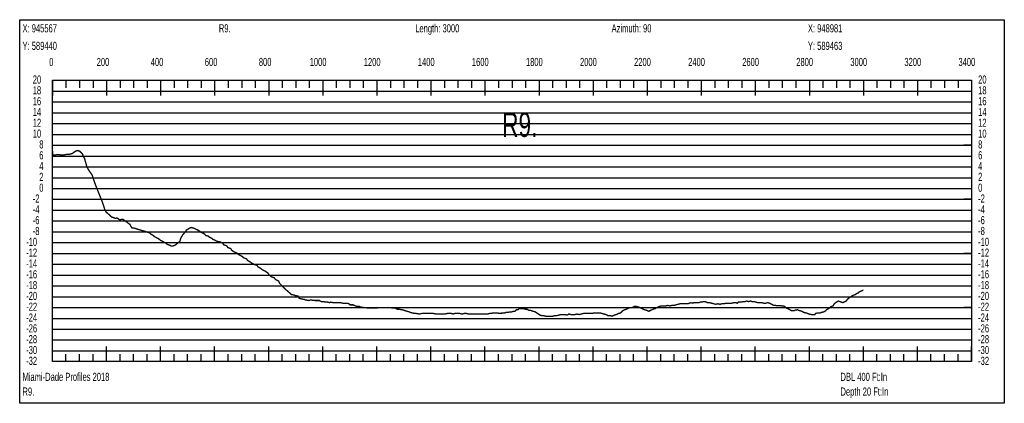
# Model space of a CAD drawing. Header units: inches. Extents: x 471865 to 538526, y 1054316 to 1102451.
# Tile 46 of 114: x 475961 to 479604, y 1089861 to 1091279. Entities that reach past the tile are written whole.
import ezdxf

# ---------------------------------------------------------------- set-up
doc = ezdxf.new("R2010")
doc.units = ezdxf.units.IN
doc.header["$MEASUREMENT"] = 0
for name, color, linetype in [('LABELS', 7, 'Continuous'), ('X_Gr1', 7, 'Continuous'), ('XSECTION', 7, 'Continuous')]:
    doc.layers.add(name, color=color, linetype=linetype)
doc.styles.get("Standard").update_dxf_attribs({"font": 'arial.ttf'})

msp = doc.modelspace()

# ---------------------------------------------------------------- linework, layer by layer
at = {"layer": 'X_Gr1', "color": 6, "linetype": 'Continuous', "lineweight": 18, "true_color": 0xff00ff, "transparency": 33554687, "const_width": 5}
msp.add_lwpolyline([(476082.6, 1090796.1), (476082.6, 1090796.1), (476083.7, 1090780.2), (476088.8, 1090778.8), (476097.8, 1090780.1), (476107.1, 1090780.7), (476116.4, 1090778.5), (476126.6, 1090779.8), (476135.7, 1090781.6), (476145.4, 1090781.9), (476155.3, 1090784.3), (476164.4, 1090790.7), (476174.1, 1090795.7), (476182.5, 1090793.9), (476192.3, 1090784.7), (476201.6, 1090765.5), (476210.2, 1090734.8), (476219.4, 1090719.1), (476229.3, 1090705.6), (476238, 1090678.9), (476246.6, 1090656.3), (476258.3, 1090627.5), (476267.8, 1090603.8), (476275.4, 1090579.9), (476280.5, 1090569.1), (476287.6, 1090562.7), (476292.5, 1090558.2), (476297.5, 1090553.2), (476303.9, 1090548.8), (476309.3, 1090547.8), (476314.8, 1090545.1), (476320.9, 1090546), (476325.7, 1090543.7), (476331.4, 1090539.2), (476337.4, 1090541.1), (476343.5, 1090541.4), (476350.2, 1090536.5), (476356.5, 1090531.9), (476362.9, 1090527.2), (476369.2, 1090522.6), (476374.2, 1090513.3), (476377.2, 1090509.3), (476383.6, 1090509.3), (476390.2, 1090507.3), (476396.5, 1090505.3), (476402.8, 1090503.3), (476409.4, 1090501.3), (476416.3, 1090499.3), (476423.5, 1090497.3), (476441.8, 1090491.3), (476445.6, 1090487.3), (476453.3, 1090483.3), (476460.6, 1090477.3), (476467.9, 1090473.3), (476475.4, 1090469.3), (476483, 1090463.3), (476490.6, 1090459.3), (476502.1, 1090453.3), (476506.1, 1090449.3), (476517.5, 1090445.3), (476521.1, 1090443.3), (476528.4, 1090443.3), (476535.7, 1090445.3), (476543, 1090451.3), (476553.6, 1090459.3), (476557.1, 1090471.3), (476564, 1090483.3), (476574.5, 1090495.3), (476578, 1090501.3), (476587.5, 1090507.3), (476590.3, 1090509.3), (476595.9, 1090511.3), (476602.7, 1090509.3), (476604.9, 1090509.3), (476621, 1090501.3), (476626.9, 1090497.3), (476632.7, 1090493.3), (476641.7, 1090489.3), (476644.6, 1090487.3), (476650.3, 1090481.3), (476659.6, 1090479.3), (476662.8, 1090475.3), (476672.5, 1090471.3), (476675.6, 1090467.3), (476681.8, 1090465.3), (476688.2, 1090461.3), (476695.1, 1090459.3), (476705.3, 1090457.3), (476712.2, 1090453.3), (476716, 1090447.3), (476727.4, 1090443.3), (476731, 1090437.3), (476742, 1090433.3), (476745.9, 1090427.3), (476753.6, 1090421.3), (476764.3, 1090417.3), (476767.9, 1090413.3), (476779, 1090407.3), (476785.7, 1090403.3), (476789.4, 1090399.3), (476800.7, 1090395.3), (476804.4, 1090389.3), (476811.9, 1090385.3), (476819.8, 1090379.3), (476827.7, 1090375.3), (476839.4, 1090371.3), (476843.4, 1090365.3), (476851.2, 1090361.3), (476858.9, 1090355.3), (476866.9, 1090351.3), (476879.2, 1090343.3), (476883.3, 1090337.3), (476891.4, 1090329.3), (476903.2, 1090325.3), (476907.3, 1090319.3), (476919.2, 1090313.3), (476922.7, 1090305.3), (476944, 1090283.3), (476955.4, 1090273.3), (476962.9, 1090267.3), (476966.6, 1090263.3), (476977.4, 1090261.3), (476981.2, 1090259.3), (476992.1, 1090257.3), (476995.6, 1090249.3), (477002.9, 1090247.3), (477014.7, 1090245.3), (477018.8, 1090243.3), (477030.8, 1090241.3), (477038.1, 1090243.3), (477052.5, 1090241.3), (477066.4, 1090241.3), (477069.9, 1090241.3), (477076.8, 1090237.3), (477086.9, 1090237.3), (477090.4, 1090235.3), (477100.9, 1090235.3), (477107.9, 1090233.3), (477111.3, 1090235.3), (477121.4, 1090233.3), (477124.9, 1090233.3), (477135.8, 1090233.3), (477142.8, 1090233.3), (477146.4, 1090233.3), (477157.6, 1090231.3), (477161.4, 1090231.3), (477172.2, 1090231.3), (477179.7, 1090229.3), (477183.5, 1090225.3), (477195.1, 1090225.3), (477203.1, 1090221.3), (477211, 1090219.3), (477218.5, 1090219.3), (477222.6, 1090217.3), (477234.8, 1090215.3), (477238.5, 1090215.3), (477249.9, 1090213.3), (477257.9, 1090213.3), (477262, 1090213.3), (477273.8, 1090213.3), (477281.4, 1090213.3), (477289, 1090215.3), (477296.2, 1090215.3), (477311.3, 1090215.3), (477315, 1090215.3), (477326.4, 1090215.3), (477334.3, 1090215.3), (477338.2, 1090213.3), (477349.7, 1090213.3), (477357.6, 1090209.3), (477365.1, 1090209.3), (477372.7, 1090207.3), (477376.4, 1090207.3), (477387.5, 1090203.3), (477395.2, 1090201.3), (477402.6, 1090199.3), (477406.3, 1090197.3), (477413.6, 1090195.3), (477424.9, 1090193.3), (477428.8, 1090193.3), (477440.6, 1090191.3), (477448.5, 1090193.3), (477452.3, 1090193.3), (477463.7, 1090193.3), (477471.8, 1090193.3), (477479.5, 1090193.3), (477487.5, 1090193.3), (477491.6, 1090193.3), (477503.2, 1090191.3), (477511, 1090191.3), (477518.8, 1090191.3), (477526.5, 1090191.3), (477534.2, 1090191.3), (477542.8, 1090193.3), (477550.8, 1090193.3), (477558.4, 1090193.3), (477566.2, 1090191.3), (477570.2, 1090193.3), (477581.8, 1090193.3), (477589.9, 1090193.3), (477598.2, 1090191.3), (477606, 1090193.3), (477613.9, 1090193.3), (477622.1, 1090191.3), (477629.8, 1090191.3), (477633.8, 1090191.3), (477645.3, 1090191.3), (477649.2, 1090191.3), (477661.3, 1090191.3), (477668.9, 1090191.3), (477672.6, 1090191.3), (477691.3, 1090191.3), (477699, 1090193.3), (477706.6, 1090193.3), (477710.3, 1090195.3), (477721.1, 1090195.3), (477728.3, 1090195.3), (477735.9, 1090193.3), (477742.6, 1090193.3), (477745.5, 1090195.3), (477754.7, 1090195.3), (477761.1, 1090197.3), (477767.9, 1090197.3), (477774.8, 1090199.3), (477781.9, 1090199.3), (477787.4, 1090201.3), (477793.2, 1090201.3), (477799.4, 1090207.3), (477805.2, 1090207.3), (477808.4, 1090211.3), (477817.9, 1090211.3), (477824.3, 1090211.3), (477831.5, 1090209.3), (477838, 1090209.3), (477844.1, 1090205.3), (477850.1, 1090205.3), (477855.9, 1090203.3), (477861.7, 1090201.3), (477868.4, 1090199.3), (477871.6, 1090197.3), (477880.3, 1090191.3), (477886.3, 1090187.3), (477893.2, 1090185.3), (477899.8, 1090185.3), (477906.5, 1090183.3), (477913.1, 1090183.3), (477919.7, 1090183.3), (477926.2, 1090183.3), (477933.7, 1090183.3), (477941.1, 1090185.3), (477948.3, 1090185.3), (477955.7, 1090187.3), (477962.9, 1090189.3), (477970.3, 1090189.3), (477978.3, 1090189.3), (477985.9, 1090187.3), (477993.1, 1090191.3), (478000.4, 1090189.3), (478007.6, 1090189.3), (478015.4, 1090189.3), (478023.1, 1090191.3), (478030.6, 1090189.3), (478038.6, 1090191.3), (478046.7, 1090193.3), (478054.8, 1090193.3), (478062.5, 1090193.3), (478070, 1090193.3), (478077.9, 1090193.3), (478085.7, 1090195.3), (478093.4, 1090195.3), (478100.9, 1090195.3), (478107.9, 1090195.3), (478115.5, 1090193.3), (478130.2, 1090189.3), (478137.6, 1090185.3), (478145.2, 1090185.3), (478153.4, 1090183.3), (478161.2, 1090187.3), (478168.9, 1090189.3), (478176.9, 1090193.3), (478184.5, 1090195.3), (478192.1, 1090203.3), (478199.4, 1090207.3), (478206.9, 1090209.3), (478214, 1090213.3), (478220.6, 1090215.3), (478227.6, 1090215.3), (478235.1, 1090219.3), (478242.3, 1090219.3), (478249.5, 1090217.3), (478256.4, 1090215.3), (478264.1, 1090211.3), (478272.2, 1090207.3), (478280.4, 1090205.3), (478288.4, 1090201.3), (478296.2, 1090205.3), (478304.5, 1090209.3), (478312, 1090211.3), (478319.8, 1090215.3), (478328, 1090219.3), (478335.5, 1090221.3), (478343.2, 1090221.3), (478351.6, 1090221.3), (478359.3, 1090223.3), (478366.7, 1090221.3), (478374.5, 1090223.3), (478382.1, 1090223.3), (478389.4, 1090225.3), (478397.2, 1090227.3), (478405.1, 1090229.3), (478412, 1090229.3), (478419.7, 1090229.3), (478426.8, 1090229.3), (478432.6, 1090229.3), (478438.5, 1090231.3), (478444.1, 1090233.3), (478450.2, 1090231.3), (478456.1, 1090233.3), (478462.4, 1090233.3), (478468.4, 1090233.3), (478473.8, 1090233.3), (478479.5, 1090235.3), (478485.4, 1090235.3), (478491.6, 1090237.3), (478498.4, 1090237.3), (478505.6, 1090233.3), (478513.5, 1090233.3), (478521, 1090231.3), (478528.7, 1090229.3), (478536.6, 1090227.3), (478544.4, 1090229.3), (478552.2, 1090227.3), (478559.2, 1090229.3), (478566.6, 1090229.3), (478574.1, 1090231.3), (478581, 1090231.3), (478588, 1090231.3), (478595.4, 1090231.3), (478602.6, 1090233.3), (478609.5, 1090233.3), (478616.4, 1090231.3), (478620.1, 1090235.3), (478631.2, 1090235.3), (478637.8, 1090237.3), (478644.5, 1090237.3), (478651.1, 1090239.3), (478657.8, 1090237.3), (478664.6, 1090239.3), (478671, 1090237.3), (478678.1, 1090237.3), (478685.3, 1090235.3), (478692.2, 1090233.3), (478699.3, 1090233.3), (478706.8, 1090233.3), (478713.7, 1090231.3), (478720.7, 1090231.3), (478728.4, 1090233.3), (478735.8, 1090231.3), (478743.1, 1090227.3), (478750.5, 1090223.3), (478785, 1090221.3), (478791.4, 1090219.3), (478797.6, 1090213.3), (478807.2, 1090209.3), (478810.4, 1090207.3), (478817, 1090203.3), (478826.4, 1090203.3), (478829.4, 1090205.3), (478838.7, 1090207.3), (478842, 1090205.3), (478848.8, 1090203.3), (478855.4, 1090201.3), (478861.5, 1090197.3), (478870.5, 1090195.3), (478877, 1090193.3), (478880.3, 1090191.3), (478890.5, 1090189.3), (478893.7, 1090189.3), (478902.7, 1090189.3), (478905.8, 1090193.3), (478912.5, 1090195.3), (478923.3, 1090195.3), (478926.7, 1090197.3), (478936.3, 1090199.3), (478942.9, 1090203.3), (478946.3, 1090207.3), (478956.8, 1090213.3), (478960.3, 1090217.3), (478970.2, 1090221.3), (478973.4, 1090227.3), (478979.9, 1090233.3), (478989.8, 1090239.3), (479007, 1090233.3), (479018.9, 1090239.3), (479024.8, 1090247.3), (479030.3, 1090251.3), (479035.8, 1090255.3), (479041.7, 1090259.3), (479047.4, 1090261.3), (479052.6, 1090263.3), (479058.3, 1090267.3), (479063.1, 1090269.3), (479067.6, 1090273.3), (479072.5, 1090275.3), (479076.7, 1090277.3), (479081.5, 1090279.3), (479082.6, 1090278.9)], dxfattribs=at)
at = {"layer": 'XSECTION', "color": 18, "linetype": 'Continuous', "true_color": 0x000000}
for points in [[(475961.4, 1091279.3), (479603.8, 1091279.3), (479603.8, 1089861.3), (475961.4, 1089861.3), (475961.4, 1091279.3)], [(476082.6, 1091055.3), (479482.6, 1091055.3), (479482.6, 1090015.3), (476082.6, 1090015.3), (476082.6, 1091055.3)], [(476082.6, 1091055.3), (476082.6, 1090998.9)], [(476082.6, 1091055.3), (476082.6, 1090998.9)], [(476082.6, 1091055.3), (476082.6, 1091027.3)], [(476082.6, 1091055.3), (476082.6, 1091027.3)], [(476132.6, 1091055.3), (476132.6, 1091027.3)], [(476182.6, 1091055.3), (476182.6, 1091027.3)], [(476232.6, 1091055.3), (476232.6, 1091027.3)], [(476282.6, 1091055.3), (476282.6, 1090998.9)], [(476282.6, 1091055.3), (476282.6, 1091027.3)], [(476332.6, 1091055.3), (476332.6, 1091027.3)], [(476382.6, 1091055.3), (476382.6, 1091027.3)], [(476432.6, 1091055.3), (476432.6, 1091027.3)], [(476482.6, 1091055.3), (476482.6, 1090998.9)], [(476482.6, 1091055.3), (476482.6, 1091027.3)], [(476532.6, 1091055.3), (476532.6, 1091027.3)], [(476582.6, 1091055.3), (476582.6, 1091027.3)], [(476632.6, 1091055.3), (476632.6, 1091027.3)], [(476682.6, 1091055.3), (476682.6, 1090998.9)], [(476682.6, 1091055.3), (476682.6, 1091027.3)], [(476732.6, 1091055.3), (476732.6, 1091027.3)], [(476782.6, 1091055.3), (476782.6, 1091027.3)], [(476832.6, 1091055.3), (476832.6, 1091027.3)], [(476882.6, 1091055.3), (476882.6, 1090998.9)], [(476882.6, 1091055.3), (476882.6, 1091027.3)], [(476932.6, 1091055.3), (476932.6, 1091027.3)], [(476982.6, 1091055.3), (476982.6, 1091027.3)], [(477032.6, 1091055.3), (477032.6, 1091027.3)], [(477082.6, 1091055.3), (477082.6, 1090998.9)], [(477082.6, 1091055.3), (477082.6, 1091027.3)], [(477132.6, 1091055.3), (477132.6, 1091027.3)], [(477182.6, 1091055.3), (477182.6, 1091027.3)], [(477232.6, 1091055.3), (477232.6, 1091027.3)], [(477282.6, 1091055.3), (477282.6, 1090998.9)], [(477282.6, 1091055.3), (477282.6, 1091027.3)], [(477332.6, 1091055.3), (477332.6, 1091027.3)], [(477382.6, 1091055.3), (477382.6, 1091027.3)], [(477432.6, 1091055.3), (477432.6, 1091027.3)], [(477482.6, 1091055.3), (477482.6, 1090998.9)], [(477482.6, 1091055.3), (477482.6, 1091027.3)], [(477532.6, 1091055.3), (477532.6, 1091027.3)], [(477582.6, 1091055.3), (477582.6, 1091027.3)], [(477632.6, 1091055.3), (477632.6, 1091027.3)], [(477682.6, 1091055.3), (477682.6, 1090998.9)], [(477682.6, 1091055.3), (477682.6, 1091027.3)], [(477732.6, 1091055.3), (477732.6, 1091027.3)], [(477782.6, 1091055.3), (477782.6, 1091027.3)], [(477832.6, 1091055.3), (477832.6, 1091027.3)], [(477882.6, 1091055.3), (477882.6, 1090998.9)], [(477882.6, 1091055.3), (477882.6, 1091027.3)], [(477932.6, 1091055.3), (477932.6, 1091027.3)], [(477982.6, 1091055.3), (477982.6, 1091027.3)], [(478032.6, 1091055.3), (478032.6, 1091027.3)], [(478082.6, 1091055.3), (478082.6, 1090998.9)], [(478082.6, 1091055.3), (478082.6, 1091027.3)], [(478132.6, 1091055.3), (478132.6, 1091027.3)], [(478182.6, 1091055.3), (478182.6, 1091027.3)], [(478232.6, 1091055.3), (478232.6, 1091027.3)], [(478282.6, 1091055.3), (478282.6, 1090998.9)], [(478282.6, 1091055.3), (478282.6, 1091027.3)], [(478332.6, 1091055.3), (478332.6, 1091027.3)], [(478382.6, 1091055.3), (478382.6, 1091027.3)], [(478432.6, 1091055.3), (478432.6, 1091027.3)], [(478482.6, 1091055.3), (478482.6, 1090998.9)], [(478482.6, 1091055.3), (478482.6, 1091027.3)], [(478532.6, 1091055.3), (478532.6, 1091027.3)], [(478582.6, 1091055.3), (478582.6, 1091027.3)], [(478632.6, 1091055.3), (478632.6, 1091027.3)], [(478682.6, 1091055.3), (478682.6, 1090998.9)], [(478682.6, 1091055.3), (478682.6, 1091027.3)], [(478732.6, 1091055.3), (478732.6, 1091027.3)], [(478782.6, 1091055.3), (478782.6, 1091027.3)], [(478832.6, 1091055.3), (478832.6, 1091027.3)], [(478882.6, 1091055.3), (478882.6, 1090998.9)], [(478882.6, 1091055.3), (478882.6, 1091027.3)], [(478932.6, 1091055.3), (478932.6, 1091027.3)], [(478982.6, 1091055.3), (478982.6, 1091027.3)], [(479032.6, 1091055.3), (479032.6, 1091027.3)], [(479082.6, 1091055.3), (479082.6, 1090998.9)], [(479082.6, 1091055.3), (479082.6, 1091027.3)], [(479132.6, 1091055.3), (479132.6, 1091027.3)], [(479182.6, 1091055.3), (479182.6, 1091027.3)], [(479232.6, 1091055.3), (479232.6, 1091027.3)], [(479282.6, 1091055.3), (479282.6, 1090998.9)], [(479282.6, 1091055.3), (479282.6, 1091027.3)], [(479332.6, 1091055.3), (479332.6, 1091027.3)], [(479382.6, 1091055.3), (479382.6, 1091027.3)], [(479432.6, 1091055.3), (479432.6, 1091027.3)], [(479482.6, 1091055.3), (479482.6, 1090998.9)], [(479482.6, 1091055.3), (479482.6, 1091027.3)], [(476082.6, 1090815.3), (476110.6, 1090815.3)], [(479482.6, 1090815.3), (479454.6, 1090815.3)], [(476082.6, 1090615.3), (476110.6, 1090615.3)], [(479482.6, 1090615.3), (479454.6, 1090615.3)], [(476082.6, 1090415.3), (476110.6, 1090415.3)], [(479482.6, 1090415.3), (479454.6, 1090415.3)], [(476082.6, 1090215.3), (476110.6, 1090215.3)], [(479482.6, 1090215.3), (479454.6, 1090215.3)], [(476082.6, 1090015.3), (476082.6, 1090071.7)], [(476082.6, 1090015.3), (476082.6, 1090071.7)], [(476282.6, 1090015.3), (476282.6, 1090071.7)], [(476482.6, 1090015.3), (476482.6, 1090071.7)], [(476682.6, 1090015.3), (476682.6, 1090071.7)], [(476882.6, 1090015.3), (476882.6, 1090071.7)], [(477082.6, 1090015.3), (477082.6, 1090071.7)], [(477282.6, 1090015.3), (477282.6, 1090071.7)], [(477482.6, 1090015.3), (477482.6, 1090071.7)], [(477682.6, 1090015.3), (477682.6, 1090071.7)], [(477882.6, 1090015.3), (477882.6, 1090071.7)], [(478082.6, 1090015.3), (478082.6, 1090071.7)], [(478282.6, 1090015.3), (478282.6, 1090071.7)], [(478482.6, 1090015.3), (478482.6, 1090071.7)], [(478682.6, 1090015.3), (478682.6, 1090071.7)], [(478882.6, 1090015.3), (478882.6, 1090071.7)], [(479082.6, 1090015.3), (479082.6, 1090071.7)], [(479282.6, 1090015.3), (479282.6, 1090071.7)], [(479482.6, 1090015.3), (479482.6, 1090071.7)], [(476082.6, 1090015.3), (476082.6, 1090043.3)], [(476082.6, 1090015.3), (476082.6, 1090043.3)], [(476132.6, 1090015.3), (476132.6, 1090043.3)], [(476182.6, 1090015.3), (476182.6, 1090043.3)], [(476232.6, 1090015.3), (476232.6, 1090043.3)], [(476282.6, 1090015.3), (476282.6, 1090043.3)], [(476332.6, 1090015.3), (476332.6, 1090043.3)], [(476382.6, 1090015.3), (476382.6, 1090043.3)], [(476432.6, 1090015.3), (476432.6, 1090043.3)], [(476482.6, 1090015.3), (476482.6, 1090043.3)], [(476532.6, 1090015.3), (476532.6, 1090043.3)], [(476582.6, 1090015.3), (476582.6, 1090043.3)], [(476632.6, 1090015.3), (476632.6, 1090043.3)], [(476682.6, 1090015.3), (476682.6, 1090043.3)], [(476732.6, 1090015.3), (476732.6, 1090043.3)], [(476782.6, 1090015.3), (476782.6, 1090043.3)], [(476832.6, 1090015.3), (476832.6, 1090043.3)], [(476882.6, 1090015.3), (476882.6, 1090043.3)], [(476932.6, 1090015.3), (476932.6, 1090043.3)], [(476982.6, 1090015.3), (476982.6, 1090043.3)], [(477032.6, 1090015.3), (477032.6, 1090043.3)], [(477082.6, 1090015.3), (477082.6, 1090043.3)], [(477132.6, 1090015.3), (477132.6, 1090043.3)], [(477182.6, 1090015.3), (477182.6, 1090043.3)], [(477232.6, 1090015.3), (477232.6, 1090043.3)], [(477282.6, 1090015.3), (477282.6, 1090043.3)], [(477332.6, 1090015.3), (477332.6, 1090043.3)], [(477382.6, 1090015.3), (477382.6, 1090043.3)], [(477432.6, 1090015.3), (477432.6, 1090043.3)], [(477482.6, 1090015.3), (477482.6, 1090043.3)], [(477532.6, 1090015.3), (477532.6, 1090043.3)], [(477582.6, 1090015.3), (477582.6, 1090043.3)], [(477632.6, 1090015.3), (477632.6, 1090043.3)], [(477682.6, 1090015.3), (477682.6, 1090043.3)], [(477732.6, 1090015.3), (477732.6, 1090043.3)], [(477782.6, 1090015.3), (477782.6, 1090043.3)], [(477832.6, 1090015.3), (477832.6, 1090043.3)], [(477882.6, 1090015.3), (477882.6, 1090043.3)], [(477932.6, 1090015.3), (477932.6, 1090043.3)], [(477982.6, 1090015.3), (477982.6, 1090043.3)], [(478032.6, 1090015.3), (478032.6, 1090043.3)], [(478082.6, 1090015.3), (478082.6, 1090043.3)], [(478132.6, 1090015.3), (478132.6, 1090043.3)], [(478182.6, 1090015.3), (478182.6, 1090043.3)], [(478232.6, 1090015.3), (478232.6, 1090043.3)], [(478282.6, 1090015.3), (478282.6, 1090043.3)], [(478332.6, 1090015.3), (478332.6, 1090043.3)], [(478382.6, 1090015.3), (478382.6, 1090043.3)], [(478432.6, 1090015.3), (478432.6, 1090043.3)], [(478482.6, 1090015.3), (478482.6, 1090043.3)], [(478532.6, 1090015.3), (478532.6, 1090043.3)], [(478582.6, 1090015.3), (478582.6, 1090043.3)], [(478632.6, 1090015.3), (478632.6, 1090043.3)], [(478682.6, 1090015.3), (478682.6, 1090043.3)], [(478732.6, 1090015.3), (478732.6, 1090043.3)], [(478782.6, 1090015.3), (478782.6, 1090043.3)], [(478832.6, 1090015.3), (478832.6, 1090043.3)], [(478882.6, 1090015.3), (478882.6, 1090043.3)], [(478932.6, 1090015.3), (478932.6, 1090043.3)], [(478982.6, 1090015.3), (478982.6, 1090043.3)], [(479032.6, 1090015.3), (479032.6, 1090043.3)], [(479082.6, 1090015.3), (479082.6, 1090043.3)], [(479132.6, 1090015.3), (479132.6, 1090043.3)], [(479182.6, 1090015.3), (479182.6, 1090043.3)], [(479232.6, 1090015.3), (479232.6, 1090043.3)], [(479282.6, 1090015.3), (479282.6, 1090043.3)], [(479332.6, 1090015.3), (479332.6, 1090043.3)], [(479382.6, 1090015.3), (479382.6, 1090043.3)], [(479432.6, 1090015.3), (479432.6, 1090043.3)], [(479482.6, 1090015.3), (479482.6, 1090043.3)]]:
    msp.add_lwpolyline(points, dxfattribs=at)
at = {"layer": 'XSECTION', "color": 18, "true_color": 0x000000}
for points in [[(476082.6, 1091015.3), (479482.6, 1091015.3)], [(476082.6, 1090975.3), (479482.6, 1090975.3)], [(476082.6, 1090935.3), (479482.6, 1090935.3)], [(476082.6, 1090895.3), (479482.6, 1090895.3)], [(476082.6, 1090855.3), (479482.6, 1090855.3)], [(476082.6, 1090815.3), (479482.6, 1090815.3)], [(476082.6, 1090775.3), (479482.6, 1090775.3)], [(476082.6, 1090735.3), (479482.6, 1090735.3)], [(476082.6, 1090695.3), (479482.6, 1090695.3)], [(476082.6, 1090655.3), (479482.6, 1090655.3)], [(476082.6, 1090615.3), (479482.6, 1090615.3)], [(476082.6, 1090575.3), (479482.6, 1090575.3)], [(476082.6, 1090535.3), (479482.6, 1090535.3)], [(476082.6, 1090495.3), (479482.6, 1090495.3)], [(476082.6, 1090455.3), (479482.6, 1090455.3)], [(476082.6, 1090415.3), (479482.6, 1090415.3)], [(476082.6, 1090375.3), (479482.6, 1090375.3)], [(476082.6, 1090335.3), (479482.6, 1090335.3)], [(476082.6, 1090295.3), (479482.6, 1090295.3)], [(476082.6, 1090255.3), (479482.6, 1090255.3)], [(476082.6, 1090215.3), (479482.6, 1090215.3)], [(476082.6, 1090175.3), (479482.6, 1090175.3)], [(476082.6, 1090135.3), (479482.6, 1090135.3)], [(476082.6, 1090095.3), (479482.6, 1090095.3)], [(476082.6, 1090055.3), (479482.6, 1090055.3)]]:
    msp.add_lwpolyline(points, dxfattribs=at)

# ---------------------------------------------------------------- texts
at = {"layer": 'LABELS', "color": 18, "true_color": 0x000000, "width": 0.666667}
for s, height, p in [('X: 945567', 30, (475971.8, 1091232.5)), ('R9.', 30, (476698.2, 1091232.5)), ('Length: 3000', 30, (477424.6, 1091232.5)), ('Azimuth: 90', 30, (478151, 1091232.5)), ('X: 948981', 30, (478877.4, 1091232.5)), ('Y: 589440', 30, (475971.8, 1091167.7)), ('Y: 589463', 30, (478877.4, 1091167.7)), ('0', 30, (476070.6, 1091108.1)), ('0', 30, (476070.6, 1091108.1)), ('200', 30, (476246.2, 1091108.1)), ('400', 30, (476446.2, 1091108.1)), ('600', 30, (476646.2, 1091108.1)), ('800', 30, (476846.2, 1091108.1)), ('1000', 30, (477034.2, 1091108.1)), ('1200', 30, (477234.2, 1091108.1)), ('1400', 30, (477434.2, 1091108.1)), ('1600', 30, (477634.2, 1091108.1)), ('1800', 30, (477834.2, 1091108.1)), ('2000', 30, (478034.2, 1091108.1)), ('2200', 30, (478234.2, 1091108.1)), ('2400', 30, (478434.2, 1091108.1)), ('2600', 30, (478634.2, 1091108.1)), ('2800', 30, (478834.2, 1091108.1)), ('3000', 30, (479034.2, 1091108.1)), ('3200', 30, (479234.2, 1091108.1)), ('3400', 30, (479434.2, 1091108.1)), ('20', 30, (476009.8, 1091043.3)), ('20', 30, (479507, 1091043.3)), ('18', 30, (476009.8, 1091003.3)), ('18', 30, (479507, 1091003.3)), ('16', 30, (476009.8, 1090963.3)), ('16', 30, (479507, 1090963.3)), ('14', 30, (476009.8, 1090923.3)), ('R9.', 90, (477746.2, 1090846.1)), ('14', 30, (479507, 1090923.3)), ('12', 30, (476009.8, 1090883.3)), ('12', 30, (479507, 1090883.3)), ('10', 30, (476009.8, 1090843.3)), ('10', 30, (479507, 1090843.3)), ('8', 30, (476033.8, 1090803.3)), ('8', 30, (479507, 1090803.3)), ('6', 30, (476033.8, 1090763.3)), ('6', 30, (479507, 1090763.3)), ('4', 30, (476033.8, 1090723.3)), ('4', 30, (479507, 1090723.3)), ('2', 30, (476033.8, 1090683.3)), ('2', 30, (479507, 1090683.3)), ('0', 30, (476033.8, 1090643.3)), ('0', 30, (479507, 1090643.3)), ('-2', 30, (476009.8, 1090603.3)), ('-2', 30, (479507, 1090603.3)), ('-4', 30, (476009.8, 1090563.3)), ('-4', 30, (479507, 1090563.3)), ('-6', 30, (476009.8, 1090523.3)), ('-6', 30, (479507, 1090523.3)), ('-8', 30, (476009.8, 1090483.3)), ('-8', 30, (479507, 1090483.3)), ('-10', 30, (475985.4, 1090443.3)), ('-10', 30, (479507, 1090443.3)), ('-12', 30, (475985.4, 1090403.3)), ('-12', 30, (479507, 1090403.3)), ('-14', 30, (475985.4, 1090363.3)), ('-14', 30, (479507, 1090363.3)), ('-16', 30, (475985.4, 1090323.3)), ('-16', 30, (479507, 1090323.3)), ('-18', 30, (475985.4, 1090283.3)), ('-18', 30, (479507, 1090283.3)), ('-20', 30, (475985.4, 1090243.3)), ('-20', 30, (479507, 1090243.3)), ('-22', 30, (475985.4, 1090203.3)), ('-22', 30, (479507, 1090203.3)), ('-24', 30, (475985.4, 1090163.3)), ('-24', 30, (479507, 1090163.3)), ('-26', 30, (475985.4, 1090123.3)), ('-26', 30, (479507, 1090123.3)), ('-28', 30, (475985.4, 1090083.3)), ('-28', 30, (479507, 1090083.3)), ('-30', 30, (475985.4, 1090043.3)), ('-30', 30, (479507, 1090043.3)), ('-32', 30, (475985.4, 1090003.3)), ('-32', 30, (479507, 1090003.3)), ('Miami-Dade Profiles 2018', 30, (475971.8, 1089944.1)), ('DBL 400 Ft:In', 30, (478997.8, 1089944.1)), ('R9.', 30, (475971.8, 1089889.7)), ('Depth 20 Ft:In', 30, (478997.8, 1089889.7))]:
    msp.add_text(s, height=height, dxfattribs=at).set_placement(p)

doc.saveas('drawing.dxf')
